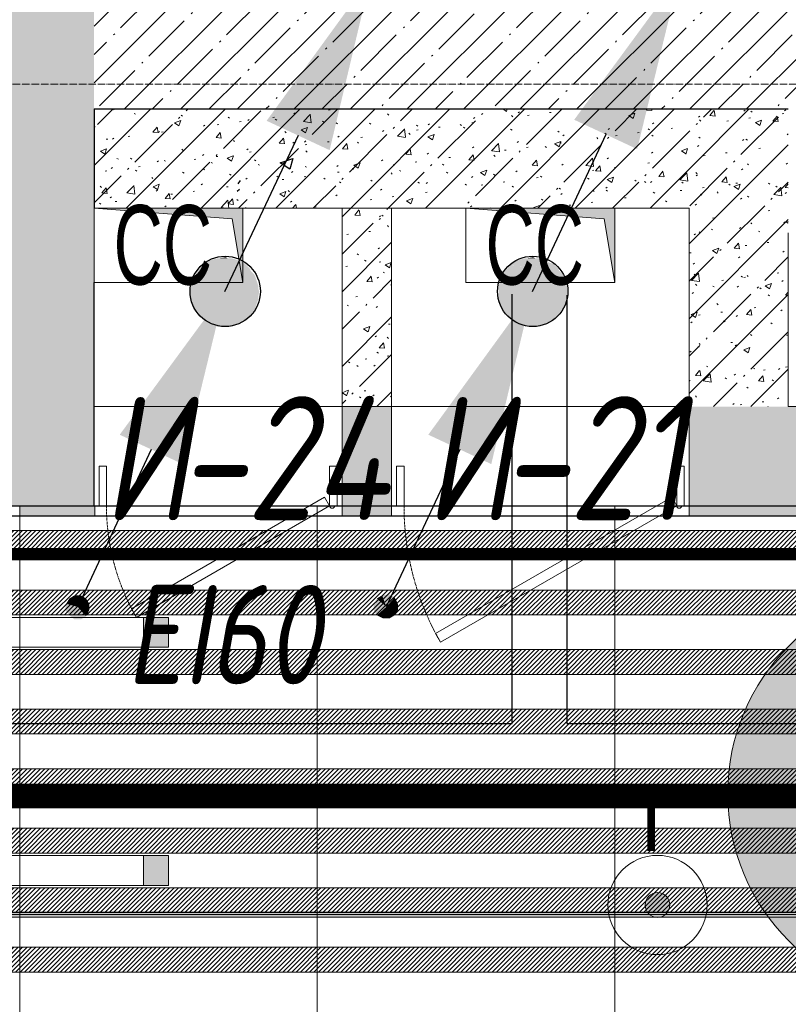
# Model space of a CAD drawing. Header units: millimetres. Extents: x -535184 to 178656, y -69521 to 68256.
# Tile 151 of 256: x -183803 to -182253, y 35017 to 37002. Entities that reach past the tile are written whole.
import ezdxf
from ezdxf import colors
from ezdxf.entities.mleader import LeaderData, LeaderLine
from ezdxf.enums import TextEntityAlignment as Align
from ezdxf.math import Vec2, Vec3

# ---------------------------------------------------------------- set-up
doc = ezdxf.new("R2010")
doc.units = ezdxf.units.MM
for name, pattern in [('( Hidden )', [0.375, 0.25, -0.125]), ('-D1-02х01', [3, 2, -1]), ('-D1-03x03', [6, 3, -3]), ('-D1d1-15x02', [19, 15, -2, 0, -2]), ('DASHDOT', [25.4, 12.7, -6.35, 0, -6.35])]:
    doc.linetypes.add(name, pattern=pattern)
doc.layers.get('Defpoints').update_dxf_attribs({"color": 31})
for name, color, linetype, lineweight in [('_0', 7, 'Continuous', 13), ('A-DETL-GENF', 7, 'Continuous', 5), ('A-DOOR', 7, 'Continuous', 5), ('A-DOOR-IDEN', 7, 'Continuous', 9), ('A-GENM-HDLN', 7, '-D1-03x03', 5), ('A-WALL', 7, 'Continuous', 5), ('A-WALL-FNSH', 8, 'Continuous', 5), ('dim_pot', 183, 'Continuous', 9), ('dim_razv', 93, 'DASHDOT', 9), ('I-WALL', 7, 'Continuous', 5), ('light_pot', 52, 'Continuous', 15), ('M-EQPM', 7, 'Continuous', 5), ('M-EQPM-IDEN', 7, 'Continuous', 5), ('ob_pomeshen', 62, 'Continuous', 13), ('pot', 183, 'Continuous', 15), ('pot sh', 183, 'Continuous', 15), ('S-GRID', 7, 'Continuous', 5)]:
    doc.layers.add(name, color=color, linetype=linetype, lineweight=lineweight)
doc.layers.add('PDF10_0', color=30, linetype='Continuous', true_color=0xff7f00)
doc.layers.add('PDF10_АР', color=7, linetype='Continuous', true_color=0x989898)
doc.layers.add('PDF10_Выноски', color=7, linetype='Continuous')
doc.layers.add('PDF10_Стояк', color=5, linetype='Continuous')
doc.layers.add('pol', color=7, linetype='Continuous', lineweight=15, true_color=0x738991)
doc.layers.add('Сводный план', color=1, linetype='Continuous', lineweight=0, true_color=0xff0000)
doc.styles.add('Arial Narrow_2', font='txt', dxfattribs={"width": 0.75, "height": 250})
doc.styles.add('fl_iso paper', font='isocpeur.ttf', dxfattribs={"width": 0.8, "oblique": 10})
doc.styles.add('In tre', font='isocpeur.ttf', dxfattribs={"width": 0.8, "oblique": 10})
pattern_1 = [(45, (-192252.935, 26222.13), (-57.02463, 57.02463), []), (45, (-192195.91, 26222.13), (-57.02463, 57.02463), [100.806, -20.161, 3.353, -16.808])]
pattern_2 = [(45, (-192252.93, 26222.13), (-75.43415, 75.43415), [106.68, -17.78, 3.556, -17.78]), (45, (-192252.93, 26297.51), (-75.43415, 75.43415), []), (50, (-192252.93, 26222.13), (127.5292, -11.1576), [13.335, -146.685]), (355, (-192252.93, 26222.13), (-24.6697, 133.74), [10.668, -117.348]), (100.451, (-192242.31, 26221.2), (102.8597, 122.5818), [11.333, -124.663]), (46.184, (-192252.93, 26257.69), (189.7552, -29.4304), [20.002, -220.027]), (96.636, (-192237.12, 26255.24), (166.1822, 173.1996), [17, -186.995]), (351.184, (-192252.93, 26257.69), (166.184, 173.1976), [16.002, -176.022]), (21, (-192235.15, 26248.8), (106.13027, -71.586), [13.335, -146.685]), (326, (-192235.15, 26248.8), (43.2619, 128.9318), [10.668, -117.348]), (71.451, (-192226.31, 26242.83), (149.392, 57.34505), [11.333, -124.663]), (37.5, (-192252.935, 26222.128), (2.16223, 59.18836), [3.353, -112.573, 3.353, -115.773, -117.792]), (37.5, (-192252.935, 26222.128), (2.16223, 59.18836), [-235.052, 3.353, -114.44]), (7.5, (-192252.935, 26222.13), (46.77386, 70.12615), [3.353, -64.567, 3.353, -109.906, -44.894]), (7.5, (-192252.935, 26222.13), (46.77386, 70.12615), [-181.178, 3.353, -41.542]), (327.5, (-192292.584, 26222.128), (94.91367, -4.01009), [3.353, -41.097, 3.353, -135.331, -184.023]), (327.5, (-192292.584, 26222.128), (94.91367, -4.01009), [-183.134, 3.353, -180.67]), (317.5, (-192310.36, 26222.13), (103.69057, 17.7988), [3.353, -54.432, 3.353, -88.748, -130.683]), (317.5, (-192310.36, 26222.13), (103.69057, 17.7988), [-149.885, 3.353, -127.33])]

# ---------------------------------------------------------------- blocks, each defined once
blk = doc.blocks.new('*U3570')
at = {"layer": 'light_pot', "linetype": 'ByBlock', "lineweight": 0}
h = blk.add_hatch(color=252, dxfattribs=at)
h.dxf.hatch_style = 1
h.paths.add_polyline_path([(-500, 30), (-550, 30), (-550, -30), (-500, -30)])
h = blk.add_hatch(color=252, dxfattribs=at)
h.dxf.hatch_style = 1
h.paths.add_polyline_path([(500, 30), (550, 30), (550, -30), (500, -30)])
for points in [[(-500, 30), (-550, 30), (-550, -30), (-500, -30)], [(500, -30), (-500, -30), (-500, 30), (500, 30)], [(500, 30), (550, 30), (550, -30), (500, -30)]]:
    blk.add_lwpolyline(points, close=True, dxfattribs=at)
blk = doc.blocks.new('*U3571')
at = {"layer": 'light_pot', "color": 0, "linetype": 'ByBlock', "lineweight": -2, "transparency": 16777216}
for p in [(0, 960), (0, 480)]:
    blk.add_blockref('*U3570', p, dxfattribs=at)
blk = doc.blocks.new('помещение')
at = {"linetype": 'ByBlock', "true_color": 0xffffff}
h = blk.add_hatch(color=7, dxfattribs=at)
h.dxf.hatch_style = 1
edge = h.paths.add_edge_path()
edge.add_arc((0, 0), 420, 0, 360)
at = {"color": 0}
blk.add_line((-420, 0), (420, 0), dxfattribs=at)
blk.add_circle((0, 0), 420, dxfattribs=at)
at = {"linetype": 'ByBlock', "style": 'fl_iso paper', "oblique": 10, "width": 0.8}
for tag, p in [('TXT1', (0, 190)), ('TXT2', (0, -180))]:
    blk.add_attdef(tag, text='', height=250, dxfattribs=at).set_placement(p, align=Align.MIDDLE_CENTER)
blk = doc.blocks.new('*U11967')
at = {"layer": 'pol', "true_color": 0x007dfa, "transparency": 33554687}
h = blk.add_hatch(color=150, dxfattribs=at)
h.dxf.hatch_style = 1
h.paths.add_polyline_path([(22810.3, 0), (0, 0), (0, -10), (22810.3, -10)])
at = {"layer": 'pol', "color": 162, "true_color": 0x2c3cc9}
blk.add_lwpolyline([(22810.3, 0), (0, 0), (0, -10), (22810.3, -10)], close=True, dxfattribs=at)
blk = doc.blocks.new('*U12529')
at = {"layer": 'pol', "true_color": 0x007dfa, "transparency": 33554687}
h = blk.add_hatch(color=150, dxfattribs=at)
h.dxf.hatch_style = 1
h.paths.add_polyline_path([(23400.3, 0), (0, 0), (0, -10), (23400.3, -10)])
at = {"layer": 'pol', "color": 162, "true_color": 0x2c3cc9}
blk.add_lwpolyline([(23400.3, 0), (0, 0), (0, -10), (23400.3, -10)], close=True, dxfattribs=at)
blk = doc.blocks.new('A_MEQ_OpeningShaft-Rectangular - СС-4753405-50_AS_M_L11')
at = {"layer": 'A-DETL-GENF', "linetype": '-D1-03x03'}
blk.add_hatch(color=256, dxfattribs=at).paths.add_polyline_path([(0, 150), (0, 0), (300, 0), (21.4, 21.4)])
at = {"layer": 'A-DETL-GENF'}
for p, q in [((0, 150), (300, 150)), ((21.4, 21.4), (0, 150)), ((0, 150), (300, 150)), ((0, 0), (0, 150)), ((0, 150), (21.4, 21.4)), ((300, 150), (300, 0)), ((300, 0), (300, 150)), ((300, 0), (21.4, 21.4)), ((21.4, 21.4), (300, 0)), ((300, 0), (0, 0))]:
    blk.add_line(p, q, dxfattribs=at)
at = {"layer": 'A-GENM-HDLN'}
for p, q in [((0, 150), (0, 0)), ((300, 150), (0, 150)), ((300, 0), (300, 150)), ((0, 0), (300, 0))]:
    blk.add_line(p, q, dxfattribs=at)
blk = doc.blocks.new('A_MEQ_DoorWall - ОВ-7341788-50_AS_M_L11')
at = {"layer": 'A-DOOR'}
for p, q in [((326.3, 375), (-150, 100)), ((-140, 82.7), (336.3, 357.7)), ((336.3, 357.7), (326.3, 375)), ((-175, 100), (-175, -100)), ((-150, 100), (-165, 100)), ((-165, 100), (-165, 20)), ((-150, 20), (-150, 100)), ((-150, 100), (-140, 82.7)), ((415, 100), (400, 100)), ((400, 100), (400, 20)), ((415, 20), (415, 100)), ((425, 100), (425, -100)), ((-165, 20), (-150, 20)), ((400, 20), (415, 20))]:
    blk.add_line(p, q, dxfattribs=at)
at = {"layer": 'A-DOOR', "linetype": '-D1-02х01'}
blk.add_arc((-150, 100), 550, 360, 30, dxfattribs=at)
at = {"layer": 'A-DOOR'}
blk.add_arc((-155, 100), 5, 0, 180, dxfattribs=at)
blk = doc.blocks.new('A_MEQ_DoorWall - ОВ-7341592-50_AS_M_L11')
at = {"layer": 'A-DOOR'}
for p, q in [((289.7, 325), (-100, 100)), ((299.7, 307.7), (289.7, 325)), ((-90, 82.7), (299.7, 307.7)), ((-125, 100), (-125, -100)), ((-100, 100), (-115, 100)), ((-115, 100), (-115, 20)), ((-100, 20), (-100, 100)), ((-100, 100), (-90, 82.7)), ((365, 100), (350, 100)), ((350, 100), (350, 20)), ((365, 20), (365, 100)), ((375, 100), (375, -100)), ((-115, 20), (-100, 20)), ((350, 20), (365, 20))]:
    blk.add_line(p, q, dxfattribs=at)
at = {"layer": 'A-DOOR', "linetype": '-D1-02х01'}
blk.add_arc((-100, 100), 450, 360, 30, dxfattribs=at)
at = {"layer": 'A-DOOR'}
blk.add_arc((-105, 100), 5, 0, 180, dxfattribs=at)
blk = doc.blocks.new('mmhhh')
at = {"layer": 'A-DOOR-IDEN', "lineweight": 5, "attachment_point": 1, "style": 'fl_iso paper'}
for s, insert, char_height, width in [('И', (8667, 9971), 250, 186.392), ('-24', (8820.8, 9971), 250, 372.785), ('И', (9317, 9971), 250, 186.392), ('-21', (9470.8, 9971), 250, 372.785), ('EI60', (8714.3, 9590.3), 200, 444.937)]:
    blk.add_mtext(s, dxfattribs=dict(at, insert=insert, char_height=char_height, width=width))
blk = doc.blocks.new('jgf456fff')
at = {"layer": 'PDF10_0', "lineweight": 25}
for points in [[(9603.4, 10174.9), (9603.4, 9311.3), (14027.2, 9311.3), (14027.2, 11178.2), (11580.3, 11178.2), (11580.3, 12585.8), (12841.9, 12585.8), (12841.9, 11521.1), (13309.7, 11521.1), (13309.7, 13256.7), (13625, 13256.7), (13625, 11521.1), (14514, 11521.1), (14514, 9311.3), (17907.1, 9309.1), (17907.1, 12359.3), (17907.1, 19556), (14393.4, 19556), (14393.4, 17352.5), (13775.3, 17352.5), (13775.3, 17521.8), (14188.1, 17521.8), (14188.1, 19556), (6942.7, 19556)], [(7298.3, 9311.3), (9493.3, 9311.3), (9493.3, 10177)]]:
    blk.add_lwpolyline(points, dxfattribs=at)
at = {"layer": 'PDF10_АР', "lineweight": 25}
blk.add_lwpolyline([(9050.9, 10450), (9044.6, 10428.9), (9025.5, 10441.6)], close=True, dxfattribs=at)
for points in [[(8940.8, 10399.2), (8945.1, 10405.6)], [(8938.7, 10384.4), (8943, 10388.6)]]:
    blk.add_lwpolyline(points, dxfattribs=at)
at = {"layer": 'PDF10_Выноски', "transparency": 33554559}
for points in [[(8610.6, 9569.5), (8617, 9546.2), (8600.1, 9563.1)], [(8623.3, 9569.5), (8610.6, 9569.5), (8617, 9546.2)], [(8617, 9546.2), (8633.9, 9563.1), (8623.3, 9569.5)], [(9230.8, 9569.5), (9239.3, 9546.2), (9220.2, 9563.1)], [(9245.6, 9571.6), (9230.8, 9569.5), (9239.3, 9546.2)], [(9239.3, 9546.2), (9256.2, 9565.3), (9245.6, 9571.6)], [(8593.7, 9552.6), (8591.6, 9539.9), (8617, 9546.2)], [(8617, 9546.2), (8600.1, 9563.1), (8593.7, 9552.6)], [(8640.3, 9552.6), (8617, 9546.2), (8633.9, 9563.1)], [(8640.3, 9539.9), (8640.3, 9552.6), (8617, 9546.2)], [(9239.3, 9546.2), (9220.2, 9563.1), (9213.9, 9552.6)], [(9213.9, 9552.6), (9213.9, 9539.9), (9239.3, 9546.2)], [(9262.6, 9552.6), (9239.3, 9546.2), (9256.2, 9565.3)], [(9262.6, 9539.9), (9262.6, 9552.6), (9239.3, 9546.2)], [(8591.6, 9539.9), (8617, 9546.2), (8600.1, 9529.3)], [(8617, 9546.2), (8600.1, 9529.3), (8610.6, 9520.8)], [(8610.6, 9520.8), (8623.3, 9520.8), (8617, 9546.2)], [(8623.3, 9520.8), (8617, 9546.2), (8633.9, 9527.2)], [(8617, 9546.2), (8633.9, 9527.2), (8640.3, 9539.9)], [(9213.9, 9539.9), (9239.3, 9546.2), (9220.2, 9529.3)], [(9239.3, 9546.2), (9220.2, 9529.3), (9232.9, 9522.9)], [(9232.9, 9522.9), (9245.6, 9522.9), (9239.3, 9546.2)], [(9245.6, 9522.9), (9239.3, 9546.2), (9256.2, 9529.3)], [(9239.3, 9546.2), (9256.2, 9529.3), (9262.6, 9539.9)]]:
    blk.add_solid(points, dxfattribs=at)
at = {"layer": 'PDF10_Стояк', "lineweight": 30}
for points in [[(9061.5, 10496.6), (8913.3, 10181.2)], [(9681.7, 10498.7), (9533.5, 10181.2)], [(8765.2, 9863.7), (8617, 9546.2)], [(9387.5, 9863.7), (9239.3, 9546.2)]]:
    blk.add_lwpolyline(points, dxfattribs=at)
at = {"layer": 'PDF10_Стояк', "lineweight": 25}
for centre in [(8914.4, 10182.3), (9534.6, 10182.3)]:
    blk.add_circle(centre, 70.9, dxfattribs=at)
at = {"layer": 'PDF10_Стояк', "transparency": 33554559}
for points in [[(9207.5, 10814.1), (9125, 10467), (8998, 10526.2)], [(9829.8, 10816.2), (9745.2, 10469.1), (9618.2, 10528.3)], [(8883.7, 10244.7), (8947.2, 10240.5), (8877.3, 10240.5)], [(8890, 10246.8), (8940.8, 10244.7), (8883.7, 10244.7)], [(8940.8, 10244.7), (8883.7, 10244.7), (8947.2, 10240.5)], [(8898.5, 10248.9), (8934.5, 10246.8), (8890, 10246.8)], [(8934.5, 10246.8), (8890, 10246.8), (8940.8, 10244.7)], [(8902.7, 10248.9), (8928.1, 10248.9), (8898.5, 10248.9)], [(8928.1, 10248.9), (8898.5, 10248.9), (8934.5, 10246.8)], [(8915.4, 10251.1), (8919.7, 10248.9), (8902.7, 10248.9)], [(8919.7, 10248.9), (8902.7, 10248.9), (8928.1, 10248.9)], [(9503.9, 10244.7), (9567.4, 10240.5), (9497.5, 10240.5)], [(9510.2, 10246.8), (9561, 10244.7), (9503.9, 10244.7)], [(9561, 10244.7), (9503.9, 10244.7), (9567.4, 10240.5)], [(9518.7, 10248.9), (9554.7, 10246.8), (9510.2, 10246.8)], [(9554.7, 10246.8), (9510.2, 10246.8), (9561, 10244.7)], [(9522.9, 10248.9), (9548.3, 10248.9), (9518.7, 10248.9)], [(9548.3, 10248.9), (9518.7, 10248.9), (9554.7, 10246.8)], [(9535.6, 10251.1), (9539.9, 10248.9), (9522.9, 10248.9)], [(9539.9, 10248.9), (9522.9, 10248.9), (9548.3, 10248.9)], [(8858.3, 10223.5), (8972.6, 10217.2), (8854.1, 10217.2)], [(8862.5, 10227.8), (8966.2, 10223.5), (8858.3, 10223.5)], [(8966.2, 10223.5), (8858.3, 10223.5), (8972.6, 10217.2)], [(8866.8, 10234.1), (8964.1, 10227.8), (8862.5, 10227.8)], [(8964.1, 10227.8), (8862.5, 10227.8), (8966.2, 10223.5)], [(8873.1, 10238.4), (8957.8, 10234.1), (8866.8, 10234.1)], [(8957.8, 10234.1), (8866.8, 10234.1), (8964.1, 10227.8)], [(8877.3, 10240.5), (8953.5, 10238.4), (8873.1, 10238.4)], [(8953.5, 10238.4), (8873.1, 10238.4), (8957.8, 10234.1)], [(8947.2, 10240.5), (8877.3, 10240.5), (8953.5, 10238.4)], [(9478.5, 10223.5), (9592.8, 10219.3), (9476.4, 10219.3)], [(9489.1, 10234.1), (9588.5, 10223.5), (9478.5, 10223.5)], [(9588.5, 10223.5), (9478.5, 10223.5), (9592.8, 10219.3)], [(9486.9, 10234.1), (9584.3, 10229.9), (9588.5, 10223.5)], [(9493.3, 10238.4), (9580.1, 10234.1), (9489.1, 10234.1)], [(9580.1, 10234.1), (9489.1, 10234.1), (9584.3, 10229.9)], [(9497.5, 10240.5), (9573.7, 10238.4), (9493.3, 10238.4)], [(9575.8, 10238.4), (9493.3, 10238.4), (9580.1, 10234.1)], [(9567.4, 10240.5), (9497.5, 10240.5), (9573.7, 10238.4)], [(8847.7, 10206.6), (8978.9, 10200.3), (8845.6, 10200.3)], [(8849.8, 10213), (8976.8, 10206.6), (8847.7, 10206.6)], [(8976.8, 10206.6), (8847.7, 10206.6), (8978.9, 10200.3)], [(8854.1, 10217.2), (8974.7, 10213), (8849.8, 10213)], [(8974.7, 10213), (8849.8, 10213), (8976.8, 10206.6)], [(8972.6, 10217.2), (8854.1, 10217.2), (8974.7, 10213)], [(9470, 10206.6), (9601.2, 10200.3), (9467.9, 10200.3)], [(9472.1, 10213), (9599.1, 10206.6), (9470, 10206.6)], [(9599.1, 10206.6), (9470, 10206.6), (9601.2, 10200.3)], [(9476.4, 10219.3), (9597, 10213), (9472.1, 10213)], [(9597, 10213), (9472.1, 10213), (9599.1, 10206.6)], [(9592.8, 10219.3), (9476.4, 10219.3), (9597, 10213)], [(8845.6, 10200.3), (8981.1, 10193.9), (8843.5, 10193.9)], [(8981.1, 10193.9), (8843.5, 10193.9), (8981.1, 10187.6)], [(8843.5, 10193.9), (8981.1, 10187.6), (8843.5, 10187.6)], [(8981.1, 10187.6), (8843.5, 10187.6), (8983.2, 10181.2)], [(8843.5, 10187.6), (8983.2, 10181.2), (8843.5, 10181.2)], [(8978.9, 10200.3), (8845.6, 10200.3), (8981.1, 10193.9)], [(9467.9, 10200.3), (9603.4, 10193.9), (9465.8, 10193.9)], [(9603.4, 10193.9), (9465.8, 10193.9), (9603.4, 10187.6)], [(9465.8, 10193.9), (9603.4, 10187.6), (9465.8, 10187.6)], [(9603.4, 10187.6), (9465.8, 10187.6), (9603.4, 10181.2)], [(9465.8, 10187.6), (9603.4, 10181.2), (9465.8, 10181.2)], [(9601.2, 10200.3), (9467.9, 10200.3), (9603.4, 10193.9)], [(8913.3, 10181.2), (8828.7, 9834.1), (8701.7, 9893.3)], [(8983.2, 10181.2), (8843.5, 10181.2), (8981.1, 10172.7)], [(8843.5, 10181.2), (8981.1, 10172.7), (8843.5, 10172.7)], [(8981.1, 10172.7), (8843.5, 10172.7), (8981.1, 10166.4)], [(8843.5, 10172.7), (8981.1, 10166.4), (8843.5, 10166.4)], [(8981.1, 10166.4), (8843.5, 10166.4), (8978.9, 10160)], [(8843.5, 10166.4), (8978.9, 10160), (8845.6, 10160)], [(9533.5, 10181.2), (9451, 9834.1), (9324, 9893.3)], [(9603.4, 10181.2), (9465.8, 10181.2), (9603.4, 10174.9)], [(9465.8, 10181.2), (9603.4, 10174.9), (9465.8, 10174.9)], [(9603.4, 10174.9), (9465.8, 10174.9), (9603.4, 10168.5)], [(9465.8, 10174.9), (9603.4, 10168.5), (9465.8, 10168.5)], [(9603.4, 10168.5), (9465.8, 10168.5), (9601.2, 10162.2)], [(9465.8, 10168.5), (9601.2, 10162.2), (9467.9, 10162.2)], [(8978.9, 10160), (8845.6, 10160), (8976.8, 10153.7)], [(8845.6, 10160), (8976.8, 10153.7), (8847.7, 10153.7)], [(8976.8, 10153.7), (8847.7, 10153.7), (8974.7, 10147.3)], [(8847.7, 10153.7), (8974.7, 10147.3), (8849.8, 10147.3)], [(8974.7, 10147.3), (8849.8, 10147.3), (8972.6, 10143.1)], [(8849.8, 10147.3), (8972.6, 10143.1), (8854.1, 10143.1)], [(9601.2, 10162.2), (9467.9, 10162.2), (9599.1, 10155.8)], [(9467.9, 10162.2), (9599.1, 10155.8), (9470, 10155.8)], [(9599.1, 10155.8), (9470, 10155.8), (9597, 10149.5)], [(9470, 10155.8), (9597, 10149.5), (9472.1, 10149.5)], [(9597, 10149.5), (9472.1, 10149.5), (9592.8, 10143.1)], [(9472.1, 10149.5), (9592.8, 10143.1), (9476.4, 10143.1)], [(8972.6, 10143.1), (8854.1, 10143.1), (8966.2, 10136.8)], [(8854.1, 10143.1), (8966.2, 10136.8), (8858.3, 10136.8)], [(8966.2, 10136.8), (8858.3, 10136.8), (8964.1, 10132.5)], [(8858.3, 10136.8), (8964.1, 10132.5), (8862.5, 10132.5)], [(8964.1, 10132.5), (8862.5, 10132.5), (8957.8, 10128.3)], [(8862.5, 10132.5), (8957.8, 10128.3), (8866.8, 10128.3)], [(8957.8, 10128.3), (8866.8, 10128.3), (8953.5, 10124.1)], [(8866.8, 10128.3), (8953.5, 10124.1), (8873.1, 10124.1)], [(8953.5, 10124.1), (8873.1, 10124.1), (8947.2, 10119.8)], [(8873.1, 10124.1), (8947.2, 10119.8), (8877.3, 10119.8)], [(9592.8, 10143.1), (9476.4, 10143.1), (9588.5, 10136.8)], [(9476.4, 10143.1), (9588.5, 10136.8), (9478.5, 10136.8)], [(9588.5, 10136.8), (9478.5, 10136.8), (9584.3, 10132.5)], [(9478.5, 10136.8), (9584.3, 10132.5), (9484.8, 10132.5)], [(9584.3, 10132.5), (9484.8, 10132.5), (9580.1, 10128.3)], [(9484.8, 10132.5), (9580.1, 10128.3), (9489.1, 10128.3)], [(9580.1, 10128.3), (9489.1, 10128.3), (9575.8, 10124.1)], [(9489.1, 10128.3), (9575.8, 10124.1), (9493.3, 10124.1)], [(9575.8, 10124.1), (9493.3, 10124.1), (9569.5, 10119.8)], [(9493.3, 10124.1), (9569.5, 10119.8), (9499.6, 10119.8)], [(8947.2, 10119.8), (8877.3, 10119.8), (8940.8, 10117.7)], [(8877.3, 10119.8), (8940.8, 10117.7), (8883.7, 10117.7)], [(8940.8, 10117.7), (8883.7, 10117.7), (8934.5, 10113.5)], [(8883.7, 10117.7), (8934.5, 10113.5), (8890, 10113.5)], [(8934.5, 10113.5), (8890, 10113.5), (8928.1, 10111.4)], [(8890, 10113.5), (8928.1, 10111.4), (8898.5, 10111.4)], [(8898.5, 10111.4), (8902.7, 10111.4), (8919.7, 10111.4)], [(8898.5, 10111.4), (8928.1, 10111.4), (8919.7, 10111.4)], [(8902.7, 10111.4), (8919.7, 10111.4), (8915.4, 10111.4)], [(9569.5, 10119.8), (9499.6, 10119.8), (9563.1, 10117.7)], [(9499.6, 10119.8), (9563.1, 10117.7), (9506, 10117.7)], [(9563.1, 10117.7), (9506, 10117.7), (9556.8, 10115.6)], [(9506, 10117.7), (9556.8, 10115.6), (9512.3, 10115.6)], [(9556.8, 10115.6), (9512.3, 10115.6), (9550.4, 10113.5)], [(9512.3, 10115.6), (9550.4, 10113.5), (9518.7, 10113.5)], [(9518.7, 10113.5), (9525, 10111.4), (9542, 10111.4)], [(9518.7, 10113.5), (9550.4, 10113.5), (9542, 10111.4)], [(9525, 10111.4), (9542, 10111.4), (9537.7, 10111.4)]]:
    blk.add_solid(points, dxfattribs=at)
blk = doc.blocks.new('jjgyff55')
at = {"layer": 'Сводный план', "lineweight": 13, "true_color": 0x00c200}
h = blk.add_hatch(color=92, dxfattribs=at)
h.dxf.hatch_style = 1
edge = h.paths.add_edge_path()
edge.add_arc((3761.2, 6595.9), 25, 0, 360)
at = {"layer": 'Сводный план', "color": 96, "true_color": 0x008000}
for points, const_width in [([(24555, 6815.6), (798.1, 6815.6), (801.9, 4172.4)], 50), ([(3748.5, 6826.1), (3748.5, 6704.9)], 15)]:
    blk.add_lwpolyline(points, dxfattribs=dict(at, const_width=const_width))
at = {"layer": 'Сводный план', "color": 92, "lineweight": 13, "true_color": 0x00c200}
for radius in [100, 25]:
    blk.add_circle((3761.2, 6595.9), radius, dxfattribs=at)

msp = doc.modelspace()

# ---------------------------------------------------------------- hatches: boundary and pattern name
at = {"layer": '_0', "transparency": 33554534}
h = msp.add_hatch(color=252, dxfattribs=at)
h.dxf.hatch_style = 1
h.paths.add_polyline_path([(-186501.3, 32972.1), (-186502.9, 35272.1), (-186002.9, 35272.1), (-186002.9, 36222.1), (-183952.9, 36222.1), (-183952.9, 40272.1), (-179002.9, 40272.1), (-179002.9, 38772.1), (-177452.9, 38772.1), (-177452.9, 45172.1), (-185852.9, 45172.1), (-185852.9, 46972.1), (-186852.9, 46972.1), (-186852.9, 48972.1), (-184102.9, 48972.1), (-184102.9, 48272.1), (-183352.9, 48272.1), (-183352.9, 47272.1), (-163952.9, 47272.1), (-163952.9, 48972.1), (-160672.9, 48972.1), (-160672.9, 46972.1), (-161752.9, 46972.1), (-161752.9, 45172.1), (-169752.9, 45172.1), (-169752.9, 36222.1), (-161802.9, 36222.1), (-161802.9, 35822.1), (-161302.9, 35822.1), (-161302.9, 32972.1), (-163452.9, 32972.1), (-163452.9, 34122.1), (-183852.9, 34122.1), (-183852.9, 32972.1)], flags=16)
h.paths.add_polyline_path([(-192753.7, 55672.9), (-154802.1, 55672.9), (-154802.1, 25721.3), (-192753.7, 25721.3)])
at = {"layer": 'A-WALL'}
h = msp.add_hatch(dxfattribs=at)
h.set_pattern_fill('FP_1', color=256, style=0, pattern_type=2)
h.set_pattern_definition(pattern_1)
h.paths.add_polyline_path([(-183652.9, 36022.1), (-183652.9, 45372.1), (-183952.9, 45372.1), (-183952.9, 36022.1), (-183802.9, 36022.1)])
h = msp.add_hatch(dxfattribs=at)
h.set_pattern_fill('FP_1', color=256, style=0, pattern_type=2)
h.set_pattern_definition(pattern_1)
h.paths.add_polyline_path([(-179241.5, 36822.1), (-179002.9, 36822.1), (-179002.9, 37122.1), (-183652.9, 37122.1), (-183652.9, 36822.1), (-180630.9, 36822.1)])
at = {"layer": 'I-WALL'}
h = msp.add_hatch(dxfattribs=at)
h.set_pattern_fill('FP_43', color=256, style=0, pattern_type=2)
h.set_pattern_definition(pattern_2)
h.paths.add_polyline_path([(-182627.9, 36622.1), (-182452.9, 36622.1), (-182452.9, 36822.1), (-183652.9, 36822.1), (-183652.9, 36622.1), (-182715, 36622.1)])
h = msp.add_hatch(dxfattribs=at)
h.set_pattern_fill('FP_43', color=256, style=0, pattern_type=2)
h.set_pattern_definition(pattern_2)
h.paths.add_polyline_path([(-182452.9, 36222.1), (-182252.9, 36222.1), (-182252.9, 36822.1), (-182452.9, 36822.1), (-182452.9, 36572.1)])
h = msp.add_hatch(dxfattribs=at)
h.set_pattern_fill('FP_43', color=256, style=0, pattern_type=2)
h.set_pattern_definition(pattern_2)
h.paths.add_polyline_path([(-183052.9, 36222.1), (-183052.9, 36622.1), (-183152.9, 36622.1), (-183152.9, 36222.1)])
h = msp.add_hatch(dxfattribs=at)
h.set_pattern_fill('FP_43', color=256, style=0, pattern_type=2)
h.set_pattern_definition(pattern_2)
h.paths.add_polyline_path([(-179752.9, 36022.1), (-179002.9, 36022.1), (-179002.9, 36222.1), (-179752.9, 36222.1)])
h.paths.add_polyline_path([(-182020.3, 36022.1), (-181752.9, 36022.1), (-181752.9, 36222.1), (-182452.9, 36222.1), (-182452.9, 36022.1), (-182352.9, 36022.1)])
h.paths.add_polyline_path([(-183102.9, 36022.1), (-183052.9, 36022.1), (-183052.9, 36222.1), (-183152.9, 36222.1), (-183152.9, 36022.1)])
at = {"layer": 'I-WALL', "true_color": 0xf5f3ef}
for points in [[(-183651.3, 36002.1), (-183651.3, 36022.1), (-183802.9, 36022.1), (-183802.9, 36002.1)], [(-183102.9, 36002.1), (-183102.9, 36022.1), (-183152.9, 36022.1), (-183152.9, 36002.1)]]:
    msp.add_hatch(color=7, dxfattribs=at).paths.add_polyline_path(points)
h = msp.add_hatch(color=7, dxfattribs=at)
h.paths.add_polyline_path([(-182352.9, 36002.1), (-182352.9, 36022.1), (-182452.9, 36022.1), (-182452.9, 36002.1)])
h.paths.add_polyline_path([(-183102.9, 36002.1), (-183052.9, 36002.1), (-183052.9, 36022.1), (-183102.9, 36022.1)])
h = msp.add_hatch(color=7, dxfattribs=at)
h.paths.add_polyline_path([(-179752.9, 36002.1), (-179002.9, 36002.1), (-179002.9, 36022.1), (-179752.9, 36022.1)])
h.paths.add_polyline_path([(-181752.9, 36002.1), (-181752.9, 36022.1), (-182352.9, 36022.1), (-182352.9, 36002.1), (-182020.3, 36002.1)])

# ---------------------------------------------------------------- linework, layer by layer
at = {"layer": 'A-WALL', "lineweight": 25}
for p, q in [((-183652.9, 36822.1), (-182252.9, 36822.1)), ((-183652.9, 36822.1), (-183652.9, 36622.1)), ((-183652.9, 36022.1), (-183652.9, 36472.1)), ((-183952.9, 36022.1), (-183652.9, 36022.1))]:
    msp.add_line(p, q, dxfattribs=at)
at = {"layer": 'A-WALL', "lineweight": 9}
for p, q in [((-183352.9, 36622.1), (-183152.9, 36622.1)), ((-183152.9, 36622.1), (-183152.9, 36222.1)), ((-183052.9, 36622.1), (-182902.9, 36622.1)), ((-183052.9, 36222.1), (-183052.9, 36622.1)), ((-182602.9, 36622.1), (-182452.9, 36622.1)), ((-182452.9, 36622.1), (-182452.9, 36222.1)), ((-182252.9, 36222.1), (-182252.9, 36572.1)), ((-183152.9, 36222.1), (-183152.9, 36022.1)), ((-183052.9, 36022.1), (-183052.9, 36222.1)), ((-182452.9, 36222.1), (-182452.9, 36022.1)), ((-181752.9, 36222.1), (-182252.9, 36222.1)), ((-183152.9, 36022.1), (-183052.9, 36022.1)), ((-182452.9, 36022.1), (-181752.9, 36022.1))]:
    msp.add_line(p, q, dxfattribs=at)
at = {"layer": 'A-WALL'}
for p, q in [((-183052.9, 36622.1), (-183152.9, 36622.1)), ((-183152.9, 36222.1), (-183052.9, 36222.1))]:
    msp.add_line(p, q, dxfattribs=at)
at = {"layer": 'A-WALL-FNSH'}
for p, q in [((-183651.3, 36022.1), (-183652.9, 36022.1)), ((-183651.3, 36002.1), (-183651.3, 36022.1)), ((-183152.9, 36022.1), (-183152.9, 36002.1)), ((-183052.9, 36002.1), (-183052.9, 36022.1)), ((-182452.9, 36022.1), (-182452.9, 36002.1)), ((-184202.9, 36002.1), (-183651.3, 36002.1)), ((-183152.9, 36002.1), (-183052.9, 36002.1)), ((-182452.9, 36002.1), (-181752.9, 36002.1))]:
    msp.add_line(p, q, dxfattribs=at)
at = {"layer": 'Defpoints'}
msp.add_lwpolyline([(-184202.9, 36002.1), (-178982.9, 36002.1), (-178982.9, 37122.1), (-179152.9, 37122.1), (-179152.9, 38572.1), (-178902.9, 38572.1), (-178902.9, 38722.1), (-177472.9, 38722.1), (-177472.9, 36002.1), (-174632.9, 36002.1), (-174632.9, 36174.4), (-172672.9, 36174.4), (-172672.9, 36002.1), (-165352.9, 36002.1), (-165352.9, 36172.1), (-163902.9, 36172.1)], dxfattribs=at)
msp.add_lwpolyline([(-186302.9, 33172.1), (-186302.9, 35072.1), (-185802.9, 35072.1), (-185802.9, 36022.1), (-179002.9, 36022.1), (-179002.9, 38572.1), (-177452.9, 38572.1), (-177452.9, 36022.1), (-162002.9, 36022.1), (-162002.9, 35622.1), (-161502.9, 35622.1), (-161502.9, 33172.1), (-163102.9, 33172.1), (-163102.9, 34122.1), (-163092.9, 34122.1), (-163092.9, 34422.1), (-184202.9, 34422.1), (-184202.9, 33172.1)], close=True, dxfattribs=at)
at = {"layer": 'I-WALL'}
for p, q in [((-183652.9, 36222.1), (-183152.9, 36222.1)), ((-183052.9, 36222.1), (-182452.9, 36222.1)), ((-183152.9, 36002.1), (-183651.3, 36002.1)), ((-182452.9, 36002.1), (-183052.9, 36002.1))]:
    msp.add_line(p, q, dxfattribs=at)
at = {"layer": 'pol'}
for points in [[(-183802.9, 36022.1), (-183802.9, 35198), (-184402.9, 35198), (-184402.9, 36162.1)], [(-183802.9, 36022.1), (-183802.9, 35198), (-184402.9, 35198), (-184402.9, 36162.1)], [(-183202.9, 36022.1), (-183202.9, 35198), (-183802.9, 35198), (-183802.9, 36022.1)], [(-183202.9, 36022.1), (-183202.9, 35198), (-183802.9, 35198), (-183802.9, 36022.1)], [(-182602.9, 36022.1), (-182602.9, 35198), (-183202.9, 35198), (-183202.9, 36022.1)], [(-182602.9, 36022.1), (-182602.9, 35198), (-183202.9, 35198), (-183202.9, 36022.1)], [(-182002.9, 36022.1), (-182002.9, 35198), (-182602.9, 35198), (-182602.9, 36022.1)], [(-182002.9, 36022.1), (-182002.9, 35198), (-182602.9, 35198), (-182602.9, 36022.1)], [(-183802.9, 34422.1), (-183802.9, 35198), (-184402.9, 35198), (-184402.9, 33998), (-184202.9, 33998)], [(-183802.9, 34422.1), (-183802.9, 35198), (-184402.9, 35198), (-184402.9, 33998), (-184202.9, 33998)], [(-183202.9, 34422.1), (-183202.9, 35198), (-183802.9, 35198), (-183802.9, 34422.1)], [(-183202.9, 34422.1), (-183202.9, 35198), (-183802.9, 35198), (-183802.9, 34422.1)], [(-182602.9, 34422.1), (-182602.9, 35198), (-183202.9, 35198), (-183202.9, 34422.1)], [(-182602.9, 34422.1), (-182602.9, 35198), (-183202.9, 35198), (-183202.9, 34422.1)], [(-182002.9, 34422.1), (-182002.9, 35198), (-182602.9, 35198), (-182602.9, 34422.1)], [(-182002.9, 34422.1), (-182002.9, 35198), (-182602.9, 35198), (-182602.9, 34422.1)]]:
    msp.add_lwpolyline(points, dxfattribs=at)
at = {"layer": 'S-GRID', "linetype": '-D1d1-15x02'}
msp.add_line((-195238.9, 36872.1), (-153652.3, 36872.1), dxfattribs=at)

# ---------------------------------------------------------------- block references
msp.add_blockref('mmhhh', (-192302.9, 26272.1))
at = {"layer": 'A-DOOR', "color": 8, "true_color": 0x7f7f7f, "rotation": 180}
for name, p in [('A_MEQ_DoorWall - ОВ-7341592-50_AS_M_L11', (-183277.9, 36122.1)), ('A_MEQ_DoorWall - ОВ-7341788-50_AS_M_L11', (-182627.9, 36122.1))]:
    msp.add_blockref(name, p, dxfattribs=at)
at = {"layer": 'light_pot'}
msp.add_blockref('*U3571', (-184052.9, 34806.9), dxfattribs=at)
at = {"layer": 'M-EQPM', "rotation": 180}
for p in [(-183352.9, 36622.1), (-182602.9, 36622.1)]:
    msp.add_blockref('A_MEQ_OpeningShaft-Rectangular - СС-4753405-50_AS_M_L11', p, dxfattribs=at)

# ---------------------------------------------------------------- texts
at = {"layer": 'M-EQPM-IDEN', "char_height": 160, "width": 252.532, "attachment_point": 1, "style": 'Arial Narrow_2'}
for insert in [(-183613.5, 36628.2), (-182863.5, 36628.2)]:
    msp.add_mtext('СС', dxfattribs=dict(at, insert=insert))

# ---------------------------------------------------------------- next in the draw order: leaders
at = {"layer": 'dim_pot', "color": 0, "linetype": 'ByBlock'}
ml = msp.add_multileader_mtext('Standard', dxfattribs=at)
ml.set_content('Подвесной потолок ГКЛ', style='In tre')
ml.set_leader_properties()
ml.build(insert=Vec2(0, 0))
ml.multileader.update_dxf_attribs({"text_left_attachment_type": 6, "text_right_attachment_type": 6, "dogleg_length": 1, "arrow_head_size": 0, "scale": 50})
ctx = ml.context
ctx.base_point, ctx.scale, ctx.char_height, ctx.arrow_head_size, ctx.landing_gap_size, ctx.plane_origin = Vec3(-108813.6, 32847.8), 50, 200, 0, 4.5, Vec3(-117752.4, 37687.7)
ctx.left_attachment, ctx.right_attachment, ctx.text_align_type = 6, 6, 2
notes = []
notes.append((ctx, [(0, (1, 1, 0), (-108863.6, 32847.8), (1, 0), 50, [(1, [(-109692.6, 36485.4)], 0, [])])]))
ctx.mtext.insert, ctx.mtext.width, ctx.mtext.defined_height, ctx.mtext.alignment, ctx.mtext.flow_direction = Vec3(-106421.8, 33087.8), 2609.327, 696.6, 3, 5
ctx.mtext.has_bg_fill, ctx.mtext.bg_color, ctx.mtext.bg_scale_factor, ctx.mtext.bg_transparency, ctx.mtext.use_window_bg_color = 1, -1027028792, 1.5, 0, 1
for ctx, leaders in notes:
    for number, flags, end, landing, length, lines in leaders:
        leader = LeaderData()
        leader.index, (leader.has_last_leader_line, leader.has_dogleg_vector, leader.attachment_direction) = number, flags
        leader.last_leader_point, leader.dogleg_vector, leader.dogleg_length = Vec3(end), Vec3(landing), length
        for number, points, colour, breaks in lines:
            line = LeaderLine()
            line.index, line.vertices, line.color, line.breaks = number, Vec3.list(points), colors.encode_raw_color(colour), breaks
            leader.lines.append(line)
        ctx.leaders.append(leader)

# ---------------------------------------------------------------- next in the draw order: leaders
ml = msp.add_multileader_mtext('Standard', dxfattribs=at)
ml.set_content('Лючок 500х500 для обслуживания модулей управления клапанами, расположение уточнить по месту', style='In tre')
ml.set_leader_properties()
ml.build(insert=Vec2(0, 0))
ml.multileader.update_dxf_attribs({"text_left_attachment_type": 6, "text_right_attachment_type": 6, "dogleg_length": 1, "arrow_head_size": 0, "scale": 50})
ctx = ml.context
ctx.base_point, ctx.scale, ctx.char_height, ctx.arrow_head_size, ctx.landing_gap_size, ctx.plane_origin = Vec3(-115261.6, 32566.6), 50, 200, 0, 4.5, Vec3(-111896.5, 37684)
ctx.left_attachment, ctx.right_attachment, ctx.text_align_type = 6, 6, 2
notes = []
notes.append((ctx, [(1, (1, 1, 0), (-111684.8, 32566.6), (-1, 0), 50, [(1, [(-110803.5, 36472.1)], 0, [])])]))
ctx.mtext.insert, ctx.mtext.width, ctx.mtext.defined_height, ctx.mtext.alignment, ctx.mtext.flow_direction = Vec3(-111739.3, 32826.6), 3637.528, 407.5, 3, 5
ctx.mtext.has_bg_fill, ctx.mtext.bg_color, ctx.mtext.bg_scale_factor, ctx.mtext.bg_transparency, ctx.mtext.use_window_bg_color = 1, -1027028792, 1.5, 0, 1
for ctx, leaders in notes:
    for number, flags, end, landing, length, lines in leaders:
        leader = LeaderData()
        leader.index, (leader.has_last_leader_line, leader.has_dogleg_vector, leader.attachment_direction) = number, flags
        leader.last_leader_point, leader.dogleg_vector, leader.dogleg_length = Vec3(end), Vec3(landing), length
        for number, points, colour, breaks in lines:
            line = LeaderLine()
            line.index, line.vertices, line.color, line.breaks = number, Vec3.list(points), colors.encode_raw_color(colour), breaks
            leader.lines.append(line)
        ctx.leaders.append(leader)

# ---------------------------------------------------------------- next in the draw order: hatches: boundary and pattern name
at = {"layer": 'pot sh', "linetype": 'ByBlock', "lineweight": 0, "true_color": 0x91caaf}
h = msp.add_hatch(dxfattribs=at)
h.set_pattern_fill('ANSI31', color=253, scale=2, angle=180)
h.set_pattern_definition([(225, (-232889.5126, 26222.1276), (4.49012806, -4.49012806), [])])
h.paths.add_polyline_path([(-185782.9, 35972.1), (-162022.9, 35972.1), (-162022.9, 35922.1), (-185782.9, 35922.1)])
h = msp.add_hatch(dxfattribs=at)
h.set_pattern_fill('ANSI31', color=253, scale=2, angle=180)
h.set_pattern_definition([(225, (-232889.5126, 26102.1276), (4.49012806, -4.49012806), [])])
h.paths.add_polyline_path([(-185782.9, 35852.1), (-162022.9, 35852.1), (-162022.9, 35802.1), (-185782.9, 35802.1)])
h = msp.add_hatch(dxfattribs=at)
h.set_pattern_fill('ANSI31', color=253, scale=2, angle=180)
h.set_pattern_definition([(225, (-232889.5126, 25982.1276), (4.49012806, -4.49012806), [])])
h.paths.add_polyline_path([(-185782.9, 35732.1), (-162022.9, 35732.1), (-162022.9, 35682.1), (-185782.9, 35682.1)])
h = msp.add_hatch(dxfattribs=at)
h.set_pattern_fill('ANSI31', color=253, scale=2, angle=180)
h.set_pattern_definition([(225, (-232889.5126, 25862.1276), (4.49012806, -4.49012806), [])])
h.paths.add_polyline_path([(-185782.9, 35612.1), (-161522.9, 35612.1), (-161522.9, 35562.1), (-185782.9, 35562.1)])
h = msp.add_hatch(dxfattribs=at)
h.set_pattern_fill('ANSI31', color=253, scale=2, angle=180)
h.set_pattern_definition([(225, (-232889.5126, 25742.1276), (4.49012806, -4.49012806), [])])
h.paths.add_polyline_path([(-185782.9, 35492.1), (-161522.9, 35492.1), (-161522.9, 35442.1), (-185782.9, 35442.1)])
h = msp.add_hatch(dxfattribs=at)
h.set_pattern_fill('ANSI31', color=253, scale=2, angle=180)
h.set_pattern_definition([(225, (-232889.5126, 25622.1276), (4.49012806, -4.49012806), [])])
h.paths.add_polyline_path([(-185782.9, 35372.1), (-161522.9, 35372.1), (-161522.9, 35322.1), (-185782.9, 35322.1)])
h = msp.add_hatch(dxfattribs=at)
h.set_pattern_fill('ANSI31', color=253, scale=2, angle=180)
h.set_pattern_definition([(225, (-232889.5126, 25502.1276), (4.49012806, -4.49012806), [])])
h.paths.add_polyline_path([(-185782.9, 35252.1), (-161522.9, 35252.1), (-161522.9, 35202.1), (-185782.9, 35202.1)])
h = msp.add_hatch(dxfattribs=at)
h.set_pattern_fill('ANSI31', color=253, scale=2, angle=180)
h.set_pattern_definition([(225, (-232889.5126, 25382.1276), (4.49012806, -4.49012806), [])])
h.paths.add_polyline_path([(-185782.9, 35132.1), (-161522.9, 35132.1), (-161522.9, 35082.1), (-185782.9, 35082.1)])

# ---------------------------------------------------------------- next in the draw order: linework, layer by layer
at = {"layer": 'pot'}
msp.add_lwpolyline([(-186282.9, 33192.1), (-186282.9, 35052.1), (-185782.9, 35052.1), (-185782.9, 36002.1), (-162022.9, 36002.1), (-162022.9, 35602.1), (-161522.9, 35602.1), (-161522.9, 33192.1), (-163082.9, 33192.1), (-163082.9, 34442.1), (-184222.9, 34442.1), (-184222.9, 33192.1)], close=True, dxfattribs=at)
at = {"layer": 'pot sh'}
for points in [[(-185782.9, 35972.1), (-162022.9, 35972.1), (-162022.9, 35922.1), (-185782.9, 35922.1)], [(-185782.9, 35852.1), (-162022.9, 35852.1), (-162022.9, 35802.1), (-185782.9, 35802.1)], [(-185782.9, 35732.1), (-162022.9, 35732.1), (-162022.9, 35682.1), (-185782.9, 35682.1)], [(-185782.9, 35612.1), (-161522.9, 35612.1), (-161522.9, 35562.1), (-185782.9, 35562.1)], [(-185782.9, 35492.1), (-161522.9, 35492.1), (-161522.9, 35442.1), (-185782.9, 35442.1)], [(-185782.9, 35372.1), (-161522.9, 35372.1), (-161522.9, 35322.1), (-185782.9, 35322.1)], [(-185782.9, 35252.1), (-161522.9, 35252.1), (-161522.9, 35202.1), (-185782.9, 35202.1)], [(-185782.9, 35132.1), (-161522.9, 35132.1), (-161522.9, 35082.1), (-185782.9, 35082.1)]]:
    msp.add_lwpolyline(points, close=True, dxfattribs=at)

# ---------------------------------------------------------------- next in the draw order: leaders
at = {"layer": 'dim_pot', "color": 0, "linetype": 'ByBlock'}
ml = msp.add_multileader_mtext('Standard', dxfattribs=at)
ml.set_content('Подвесной потолок ГКЛ', style='In tre')
ml.set_leader_properties()
ml.build(insert=Vec2(0, 0))
ml.multileader.update_dxf_attribs({"text_left_attachment_type": 6, "text_right_attachment_type": 6, "dogleg_length": 1, "arrow_head_size": 0, "scale": 50})
ctx = ml.context
ctx.base_point, ctx.scale, ctx.char_height, ctx.arrow_head_size, ctx.landing_gap_size, ctx.plane_origin = Vec3(-172363.3, 32847.8), 50, 200, 0, 4.5, Vec3(-181302, 37687.7)
ctx.left_attachment, ctx.right_attachment, ctx.text_align_type = 6, 6, 2
notes = []
notes.append((ctx, [(0, (1, 1, 0), (-172413.3, 32847.8), (1, 0), 50, [(1, [(-173242.3, 36485.4)], 0, [])])]))
ctx.mtext.insert, ctx.mtext.width, ctx.mtext.defined_height, ctx.mtext.alignment, ctx.mtext.flow_direction = Vec3(-169971.5, 33087.8), 2609.327, 696.6, 3, 5
ctx.mtext.has_bg_fill, ctx.mtext.bg_color, ctx.mtext.bg_scale_factor, ctx.mtext.bg_transparency, ctx.mtext.use_window_bg_color = 1, -1027028792, 1.5, 0, 1
for ctx, leaders in notes:
    for number, flags, end, landing, length, lines in leaders:
        leader = LeaderData()
        leader.index, (leader.has_last_leader_line, leader.has_dogleg_vector, leader.attachment_direction) = number, flags
        leader.last_leader_point, leader.dogleg_vector, leader.dogleg_length = Vec3(end), Vec3(landing), length
        for number, points, colour, breaks in lines:
            line = LeaderLine()
            line.index, line.vertices, line.color, line.breaks = number, Vec3.list(points), colors.encode_raw_color(colour), breaks
            leader.lines.append(line)
        ctx.leaders.append(leader)

# ---------------------------------------------------------------- next in the draw order: leaders
ml = msp.add_multileader_mtext('Standard', dxfattribs=at)
ml.set_content('Лючок 500х500 для обслуживания модулей управления клапанами, расположение уточнить по месту', style='In tre')
ml.set_leader_properties()
ml.build(insert=Vec2(0, 0))
ml.multileader.update_dxf_attribs({"text_left_attachment_type": 6, "text_right_attachment_type": 6, "dogleg_length": 1, "arrow_head_size": 0, "scale": 50})
ctx = ml.context
ctx.base_point, ctx.scale, ctx.char_height, ctx.arrow_head_size, ctx.landing_gap_size, ctx.plane_origin = Vec3(-178811.2, 32566.6), 50, 200, 0, 4.5, Vec3(-175446.2, 37684)
ctx.left_attachment, ctx.right_attachment, ctx.text_align_type = 6, 6, 2
notes = []
notes.append((ctx, [(1, (1, 1, 0), (-175234.5, 32566.6), (-1, 0), 50, [(1, [(-174353.1, 36472.1)], 0, [])])]))
ctx.mtext.insert, ctx.mtext.width, ctx.mtext.defined_height, ctx.mtext.alignment, ctx.mtext.flow_direction = Vec3(-175289, 32826.6), 3637.528, 407.5, 3, 5
ctx.mtext.has_bg_fill, ctx.mtext.bg_color, ctx.mtext.bg_scale_factor, ctx.mtext.bg_transparency, ctx.mtext.use_window_bg_color = 1, -1027028792, 1.5, 0, 1
for ctx, leaders in notes:
    for number, flags, end, landing, length, lines in leaders:
        leader = LeaderData()
        leader.index, (leader.has_last_leader_line, leader.has_dogleg_vector, leader.attachment_direction) = number, flags
        leader.last_leader_point, leader.dogleg_vector, leader.dogleg_length = Vec3(end), Vec3(landing), length
        for number, points, colour, breaks in lines:
            line = LeaderLine()
            line.index, line.vertices, line.color, line.breaks = number, Vec3.list(points), colors.encode_raw_color(colour), breaks
            leader.lines.append(line)
        ctx.leaders.append(leader)

# ---------------------------------------------------------------- next in the draw order: linework, layer by layer
at = {"layer": 'dim_razv', "color": 1, "linetype": '( Hidden )', "ltscale": 10, "true_color": 0xff0a0a, "const_width": 25}
msp.add_lwpolyline([(-184184.2, 35924.4), (-178882.9, 35924.4)], dxfattribs=at)

# ---------------------------------------------------------------- next in the draw order: block references
at = {"layer": 'ob_pomeshen'}
msp.add_blockref('помещение', (-181955.1, 35442.1), dxfattribs=at).add_auto_attribs({'TXT1': '3.10', 'TXT2': '49.3'})
at = {"layer": 'pol', "xscale": -1, "rotation": 180}
for name, p in [('*U12529', (-185607.9, 35193)), ('*U11967', (-185007.9, 35193))]:
    msp.add_blockref(name, p, dxfattribs=at)
at = {"layer": 'Сводный план'}
for name, p in [('jgf456fff', (-192302.9, 26272.1)), ('jjgyff55', (-186277.9, 28621.4))]:
    msp.add_blockref(name, p, dxfattribs=at)

doc.saveas('drawing.dxf')
